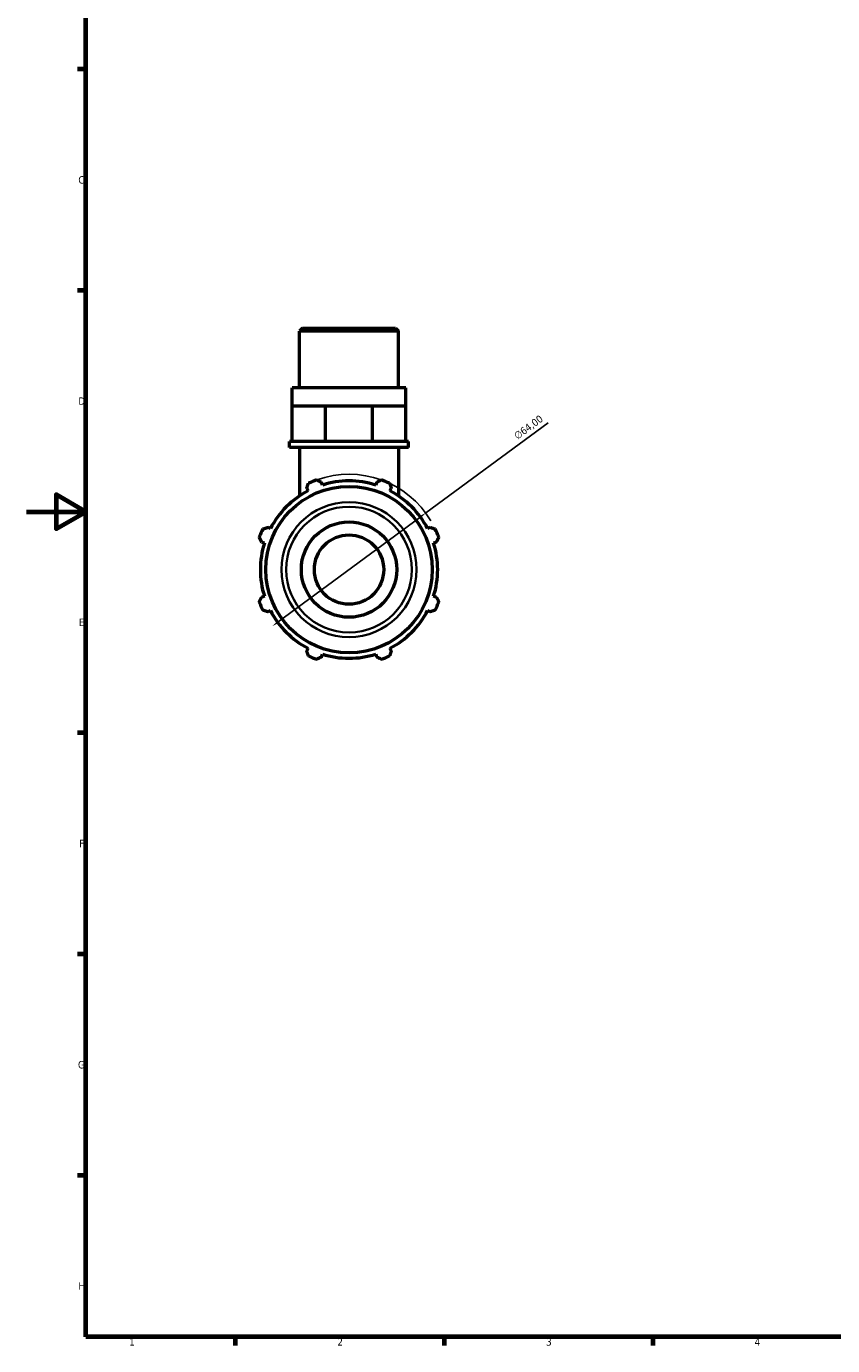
# Model space of a CAD drawing. Header units: millimetres. Extents: x 0 to 931, y 0 to 920.
# Tile 1 of 6: x 0 to 271, y 17 to 460. Entities that reach past the tile are written whole.
import ezdxf

# ---------------------------------------------------------------- set-up
doc = ezdxf.new("R2010")
doc.units = ezdxf.units.MM
for name, color, linetype, lineweight in [('Border (ISO)', 7, 'Continuous', 70), ('Dimension (ISO)', 7, 'Continuous', 25), ('Visible (ISO)', 7, 'Continuous', 50), ('Visible Narrow (ISO)', 7, 'Continuous', 35)]:
    doc.layers.add(name, color=color, linetype=linetype, lineweight=lineweight)
doc.styles.add('Note Text (ISO)', font='tahoma.ttf')
doc.dimstyles.new('Default (ISO)', dxfattribs={"dimtxt": 2.5, "dimasz": 2.5, "dimexe": 3.175, "dimexo": 0, "dimgap": 0.762, "dimtad": 1, "dimrnd": 1e-08, "dimzin": 0, "dimtxsty": 'Note Text (ISO)', "dimcen": 0.09, "dimdle": 10, "dimclrd": 256, "dimclre": 256, "dimclrt": 232, "dimazin": 0, "dimtfac": 1.40208, "dimtmove": 0, "dimatfit": 3, "dimfxl": 1, "dimtolj": 1, "dimtzin": 0, "dimlwd": -1, "dimlwe": -1, "dimarcsym": 0})

# ---------------------------------------------------------------- blocks, each defined once
blk = doc.blocks.new('Borders Default Border')
at = {"layer": 'Border (ISO)'}
for p, q in [((20, 445.5), (17.1, 445.5)), ((20, 371.25), (17.1, 371.25)), ((20, 222.75), (17.1, 222.75)), ((20, 148.5), (17.1, 148.5)), ((20, 74.25), (17.1, 74.25)), ((70.08, 20), (70.08, 17.1)), ((140.17, 20), (140.17, 17.1)), ((210.25, 20), (210.25, 17.1))]:
    blk.add_line(p, q, dxfattribs=at)
at = {"layer": 'Border (ISO)', "flags": 128}
for points in [[(20, 20), (20, 574), (821, 574), (821, 20), (20, 20)], [(0, 297), (20, 297), (10, 302.77), (10, 291.23), (20, 297)]]:
    blk.add_lwpolyline(points, dxfattribs=at)
at = {"layer": 'Border (ISO)', "color": 232, "true_color": 0xca0064, "char_height": 2.5, "attachment_point": 7, "style": 'Note Text (ISO)'}
for s, insert in [('C', (17.43, 407.08)), ('D', (17.43, 332.88)), ('E', (17.64, 258.63)), ('F', (17.7, 184.38)), ('G', (17.31, 110.08)), ('H', (17.44, 35.88)), ('1', (34.48, 17.1)), ('2', (104.37, 17.1)), ('3', (174.43, 17.05)), ('4', (244.42, 17.1))]:
    blk.add_mtext(s, dxfattribs=dict(at, insert=insert))
blk = doc.blocks.new('*D13')
at = {"layer": 'Defpoints', "color": 0, "transparency": 16777216}
for p in [(134.03, 296.57), (82.53, 258.58)]:
    blk.add_point(p, dxfattribs=at)
at = {"layer": 'Dimension (ISO)', "transparency": 16777216}
for p, q in [((134.03, 296.57), (175.13, 326.88)), ((84.54, 260.06), (132.02, 295.08))]:
    blk.add_line(p, q, dxfattribs=at)
blk.add_arc((108.28, 277.57), 32, 30.7261, 109.792, dxfattribs=at)
for points in [[(131.78, 295.42), (132.27, 294.75), (134.03, 296.57)], [(84.29, 260.4), (84.79, 259.73), (82.53, 258.58)]]:
    blk.add_solid(points, dxfattribs=at)
at = {"layer": 'Dimension (ISO)', "color": 232, "true_color": 0xca0064, "transparency": 16777216, "insert": (163.32, 323.11), "char_height": 2.5, "attachment_point": 1, "rotation": 36.4109, "style": 'Note Text (ISO)'}
blk.add_mtext('\\A1;∅64,00', dxfattribs=at)

msp = doc.modelspace()

# ---------------------------------------------------------------- linework, layer by layer
at = {"layer": 'Visible (ISO)'}
for p, q in [((92.654, 358.572), (91.657, 357.574)), ((91.657, 338.572), (91.657, 357.574)), ((124.906, 357.574), (91.657, 357.574)), ((92.654, 358.572), (123.908, 358.572)), ((123.908, 358.572), (124.906, 357.574)), ((124.906, 338.572), (124.906, 357.574)), ((127.4, 338.572), (89.163, 338.572)), ((89.163, 332.572), (89.163, 338.572)), ((127.4, 332.572), (127.4, 338.572)), ((89.163, 332.572), (94.763, 332.572)), ((89.163, 320.572), (89.163, 332.572)), ((94.763, 332.572), (100.362, 332.572)), ((100.362, 332.572), (108.281, 332.572)), ((100.362, 320.572), (100.362, 332.572)), ((108.281, 332.572), (116.2, 332.572)), ((116.2, 332.572), (121.8, 332.572)), ((116.2, 320.572), (116.2, 332.572)), ((121.8, 332.572), (127.4, 332.572)), ((127.4, 320.572), (127.4, 332.572)), ((89.163, 320.572), (88.332, 320.572)), ((88.332, 318.572), (88.332, 320.572)), ((90.733, 320.572), (89.163, 320.572)), ((98.792, 320.572), (90.733, 320.572)), ((100.362, 320.572), (98.792, 320.572)), ((102.583, 320.572), (100.362, 320.572)), ((113.98, 320.572), (102.583, 320.572)), ((116.2, 320.572), (113.98, 320.572)), ((117.77, 320.572), (116.2, 320.572)), ((125.83, 320.572), (117.77, 320.572)), ((127.4, 320.572), (125.83, 320.572)), ((128.231, 320.572), (127.4, 320.572)), ((128.231, 318.572), (128.231, 320.572)), ((128.231, 318.572), (88.332, 318.572)), ((91.657, 318.572), (91.657, 302.255)), ((124.906, 318.572), (124.906, 302.255)), ((99.332, 305.954), (99.044, 306.87)), ((117.519, 306.87), (117.23, 305.954)), ((94.096, 304.821), (94.54, 303.969)), ((122.023, 303.969), (122.466, 304.821)), ((81.884, 291.313), (81.032, 291.757)), ((135.53, 291.757), (134.679, 291.313)), ((78.983, 286.809), (79.899, 286.521)), ((136.664, 286.521), (137.58, 286.809)), ((79.899, 268.623), (78.983, 268.334)), ((137.58, 268.334), (136.664, 268.623)), ((81.032, 263.387), (81.884, 263.83)), ((134.679, 263.83), (135.53, 263.387)), ((94.54, 251.174), (94.096, 250.323)), ((99.044, 248.274), (99.332, 249.189)), ((117.23, 249.189), (117.519, 248.274)), ((122.466, 250.323), (122.023, 251.174))]:
    msp.add_line(p, q, dxfattribs=at)
for radius in [27.926, 16, 11.637]:
    msp.add_circle((108.281, 277.572), radius, dxfattribs=at)
for radius, start, end in [(32, 109.79198, 115.20802), (29.76, 72.5, 107.5), (32, 64.79198, 70.20802), (29.76, 117.5, 152.5), (29.76, 27.5, 62.5), (32, 154.79198, 160.20802), (32, 19.79198, 25.20802), (29.76, 162.5, 197.5), (29.76, 342.5, 17.5), (32, 199.79198, 205.20802), (32, 334.79198, 340.20802), (29.76, 207.5, 242.5), (29.76, 297.5, 332.5), (32, 244.79198, 250.20802), (29.76, 252.5, 287.5), (32, 289.79198, 295.20802)]:
    msp.add_arc((108.281, 277.572), radius, start, end, dxfattribs=at)
for points, weights in [([(94.096, 304.821), (94.369, 305.655), (94.652, 306.524)], [1.00206317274, 1.00143988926, 1]), ([(97.446, 307.681), (98.261, 307.267), (99.044, 306.87)], [1, 1.00143988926, 1.00206317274]), ([(117.519, 306.87), (118.302, 307.267), (119.117, 307.681)], [1.00206317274, 1.00143988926, 1]), ([(121.91, 306.524), (122.194, 305.655), (122.466, 304.821)], [1, 1.00143988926, 1.00206317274]), ([(78.983, 286.809), (78.586, 287.592), (78.172, 288.407)], [1.00206317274, 1.00143988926, 1]), ([(79.329, 291.201), (80.198, 291.484), (81.032, 291.757)], [1, 1.00143988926, 1.00206317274]), ([(135.53, 291.757), (136.365, 291.484), (137.234, 291.201)], [1.00206317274, 1.00143988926, 1]), ([(138.391, 288.407), (137.977, 287.592), (137.58, 286.809)], [1, 1.00143988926, 1.00206317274]), ([(78.172, 266.736), (78.586, 267.552), (78.983, 268.334)], [1, 1.00143988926, 1.00206317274]), ([(137.58, 268.334), (137.977, 267.552), (138.391, 266.736)], [1.00206317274, 1.00143988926, 1]), ([(81.032, 263.387), (80.198, 263.659), (79.329, 263.943)], [1.00206317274, 1.00143988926, 1]), ([(137.234, 263.943), (136.365, 263.659), (135.53, 263.387)], [1, 1.00143988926, 1.00206317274]), ([(94.652, 248.619), (94.369, 249.488), (94.096, 250.323)], [1, 1.00143988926, 1.00206317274]), ([(99.044, 248.274), (98.261, 247.876), (97.446, 247.462)], [1.00206317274, 1.00143988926, 1]), ([(119.117, 247.462), (118.302, 247.876), (117.519, 248.274)], [1, 1.00143988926, 1.00206317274]), ([(122.466, 250.323), (122.194, 249.488), (121.91, 248.619)], [1.00206317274, 1.00143988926, 1])]:
    msp.add_rational_spline(points, weights, degree=2, dxfattribs=at)
at = {"layer": 'Visible Narrow (ISO)'}
for radius in [22.669, 21.104]:
    msp.add_circle((108.281, 277.572), radius, dxfattribs=at)

# ---------------------------------------------------------------- block references
msp.add_blockref('Borders Default Border', (0, 0))

# ---------------------------------------------------------------- dimensions: what is measured, and where the dimension line sits
at = {"layer": 'Dimension (ISO)'}
dim = msp.add_diameter_dim_2p(p1=(82.528, 258.577), p2=(134.034, 296.566), dimstyle='Default (ISO)', override={"dimdec": 2, "dimlfac": 1, "dimtp": 0, "dimtm": 0, "dimtdec": 2, "dimatfit": 2}, dxfattribs=at)
dim.commit()
dim.dimension.update_dxf_attribs({"geometry": '*D13', "text_midpoint": (170.101, 323.167), "dimtype": 163})

doc.saveas('drawing.dxf')
